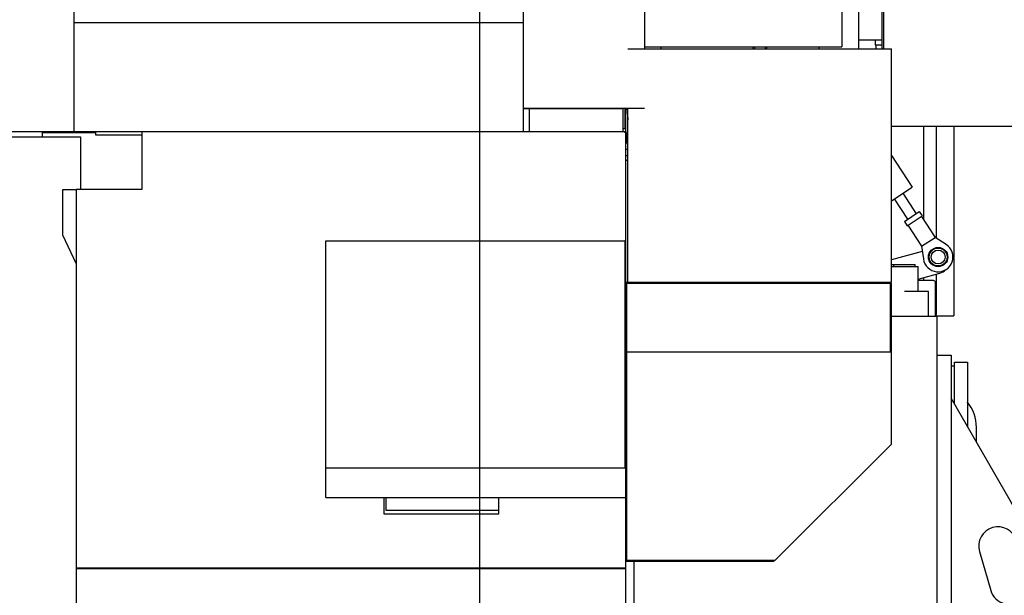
# Model space of a CAD drawing. Header units: millimetres. Extents: x 0 to 1189, y 0 to 841.
# Tile 43 of 106: x 109 to 186, y 645 to 690. Entities that reach past the tile are written whole.
import ezdxf
from ezdxf.enums import TextEntityAlignment as Align

# ---------------------------------------------------------------- set-up
doc = ezdxf.new("R2010")
doc.units = ezdxf.units.MM
doc.header["$LTSCALE"] = 65.395
doc.layers.get('0').update_dxf_attribs({"linetype": 'CONTINUOUS'})
for name, color, linetype in [('1907_211000_04_SIMPLE1_T1_X_PBL728', 7, 'CONTINUOUS'), ('1907_211000_04_SIMPLE1_X_ABL727', 7, 'CONTINUOUS'), ('1907_411000_10_SIMPLE1_E_ABL721', 7, 'CONTINUOUS'), ('1907_411000_10_SIMPLE1_T2_E_PBL743', 7, 'CONTINUOUS'), ('1907_411000_10_SIMPLE1_T3_E_PBL722', 7, 'CONTINUOUS'), ('1907_411100_04_SIMPLE1_D_ABL730', 7, 'CONTINUOUS'), ('1907_411100_04_SIMPLE1_T1_D_PBL731', 7, 'CONTINUOUS'), ('1907_854000_29_SIMPLE1_T1_X_PBL605', 7, 'CONTINUOUS'), ('1907_854000_29_SIMPLE1_X_ABL604', 7, 'CONTINUOUS'), ('1997_111200_08_SIMPLE1_A_ABL598', 7, 'CONTINUOUS'), ('1997_111200_08_SIMPLE1_T1_A_PBL686', 7, 'CONTINUOUS'), ('1997_111200_08_SIMPLE1_T7_A_PBL729', 7, 'CONTINUOUS'), ('32007_040000_TLKS_KS_V_ABL588', 7, 'CONTINUOUS'), ('32007_041000_TLKS_KS_V_ABL589', 7, 'CONTINUOUS'), ('32007_042000_TLKS_KS_TL_V_ABL615', 7, 'CONTINUOUS'), ('32007_060000_TLKS_KGS_V_ABL600', 7, 'CONTINUOUS'), ('32007_061000_TLKS_KGS_V_ABL601', 7, 'CONTINUOUS'), ('32007_723600_04_SIMPLE1_T1_X_PBL699', 7, 'CONTINUOUS'), ('32007_723600_04_SIMPLE1_X_ABL698', 7, 'CONTINUOUS'), ('32007_724700_03_SIMPLE1_T1_X_PBL685', 7, 'CONTINUOUS'), ('32007_724700_03_SIMPLE1_X_ABL684', 7, 'CONTINUOUS'), ('32007_725700_16_SIMPLE1_T1_X_PBL741', 7, 'CONTINUOUS'), ('32007_725700_16_SIMPLE1_T3_X_PBL738', 7, 'CONTINUOUS'), ('32007_725700_16_SIMPLE1_T4_X_PBL723', 7, 'CONTINUOUS'), ('32007_725700_16_SIMPLE1_X_ABL708', 7, 'CONTINUOUS'), ('32007_725900_08_SIMPLE1_T1_X_PBL740', 7, 'CONTINUOUS'), ('32007_725900_08_SIMPLE1_X_ABL739', 7, 'CONTINUOUS'), ('32007_728000_02_SIMPLE1_T1_X_PBL617', 7, 'CONTINUOUS'), ('32007_728000_02_SIMPLE1_T2_X_PBL618', 7, 'CONTINUOUS'), ('32007_728000_02_SIMPLE1_T2_X_PBL650', 7, 'CONTINUOUS'), ('32007_728000_02_SIMPLE1_X_ABL616', 7, 'CONTINUOUS'), ('32007_833000_04_SIMPLE1_T1_X_PBL677', 7, 'CONTINUOUS'), ('32007_833000_04_SIMPLE1_T2_X_PBL700', 7, 'CONTINUOUS'), ('32007_833000_04_SIMPLE1_T4_X_PBL653', 7, 'CONTINUOUS'), ('32007_833000_04_SIMPLE1_X#AF2_ABL652', 7, 'CONTINUOUS'), ('32097_000000_TLKS_MARKETING_ABL572', 7, 'CONTINUOUS'), ('32097_030000_TLKS_V_ABL573', 7, 'CONTINUOUS'), ('32097_100000_TLKS_V_ABL574', 7, 'CONTINUOUS'), ('32097_111000_01_SIMPLE1_T1_X_PBL587', 7, 'CONTINUOUS'), ('32097_111000_01_SIMPLE1_X_ABL586', 7, 'CONTINUOUS'), ('32097_171000_01_SIMPLE1_T1_X_PBL735', 7, 'CONTINUOUS'), ('32097_171000_01_SIMPLE1_X_ABL734', 7, 'CONTINUOUS'), ('32097_200000_TLKS_V_ABL726', 7, 'CONTINUOUS'), ('32097_300000_TLKS_V_ABL633', 7, 'CONTINUOUS'), ('32097_700000_TLKS_V_ABL644', 7, 'CONTINUOUS'), ('32097_722000_01_SIMPLE1_T1_X_PBL646', 7, 'CONTINUOUS'), ('32097_722000_01_SIMPLE1_X_ABL645', 7, 'CONTINUOUS'), ('32097_800000_TLKS_V_ABL651', 7, 'CONTINUOUS'), ('34007_390700_01_SIMPLE1_T1_X_PBL636', 7, 'CONTINUOUS'), ('34007_390700_01_SIMPLE1_T2_X_PBL635', 7, 'CONTINUOUS'), ('34007_390700_01_SIMPLE1_T3_X_PBL637', 7, 'CONTINUOUS'), ('34007_390700_01_SIMPLE1_X#AF0_ABL634', 7, 'CONTINUOUS'), ('34007_452000_01_SIMPLE1_T1_X_PBL733', 7, 'CONTINUOUS'), ('34007_452000_01_SIMPLE1_X_ABL732', 7, 'CONTINUOUS'), ('right_2_VBL571', 7, 'CONTINUOUS')]:
    doc.layers.add(name, color=color, linetype=linetype)
doc.styles.get("Standard").update_dxf_attribs({"font": 'txt', "width": 0.6})
doc.dimstyles.new('DIMSTYLE_2', dxfattribs={"dimtxt": 3.5, "dimasz": 3.5, "dimexe": 1.8, "dimexo": 0, "dimgap": 0.875, "dimtad": 1, "dimdec": 0, "dimlfac": 20, "dimdsep": 46, "dimtxsty": 'Standard', "dimblk": '_FILLED', "dimblk1": '_FILLED', "dimblk2": '_FILLED', "dimcen": 0.09, "dimadec": 0, "dimazin": 0, "dimtp": 2, "dimtm": 2, "dimtfac": 1, "dimtdec": 0, "dimtofl": 0, "dimtmove": 0, "dimatfit": 3, "dimldrblk": '_FILLED', "dimfxl": 1, "dimtolj": 1, "dimarcsym": 0})
doc.dimstyles.new('DIMSTYLE_5', dxfattribs={"dimtxt": 3.5, "dimasz": 3.5, "dimexe": 1.8, "dimexo": 0, "dimgap": 0.875, "dimtad": 1, "dimlfac": 20, "dimdsep": 46, "dimtxsty": 'Standard', "dimblk": '_FILLED', "dimblk1": '_FILLED', "dimblk2": '_FILLED', "dimcen": 0.09, "dimadec": 0, "dimazin": 0, "dimtp": 1.2, "dimtm": 1.2, "dimtfac": 1, "dimtofl": 0, "dimtmove": 0, "dimatfit": 3, "dimldrblk": '_FILLED', "dimfxl": 1, "dimtolj": 1, "dimarcsym": 0})

# ---------------------------------------------------------------- blocks, each defined once
blk = doc.blocks.new('_FILLED')
at = {"color": 0, "linetype": 'ByBlock'}
blk.add_solid([(0, 0), (-1, 0.167), (-1, -0.167)], dxfattribs=at)
blk = doc.blocks.new('*D6')
at = {"color": 2, "linetype": 'Continuous'}
for p, q in [((46.6, 647.285), (46.6, 764.3)), ((145, 679.3), (145, 764.3)), ((46.6, 762.5), (95.8, 762.5)), ((145, 762.5), (95.8, 762.5))]:
    blk.add_line(p, q, dxfattribs=at)
at = {"color": 2, "linetype": 'Continuous', "xscale": 3.5, "yscale": 3.5, "zscale": 3.5, "rotation": 180}
blk.add_blockref('_FILLED', (46.6, 762.5), dxfattribs=at)
at = {"color": 2, "linetype": 'Continuous', "xscale": 3.5, "yscale": 3.5, "zscale": 3.5}
blk.add_blockref('_FILLED', (145, 762.5), dxfattribs=at)
at = {"color": 2, "linetype": 'Continuous', "width": 0.636905}
blk.add_text('1968', height=3.5, dxfattribs=at).set_placement((95.8, 763.375), align=Align.CENTER)
blk = doc.blocks.new('*D16')
at = {"color": 2, "linetype": 'Continuous'}
for p, q in [((159.425, 750.68), (235.05, 750.68)), ((233.25, 750.68), (233.25, 640.665)), ((233.25, 530.65), (233.25, 640.665)), ((164.25, 530.65), (235.05, 530.65))]:
    blk.add_line(p, q, dxfattribs=at)
at = {"color": 2, "linetype": 'Continuous', "xscale": 3.5, "yscale": 3.5, "zscale": 3.5}
for p, rotation in [((233.25, 750.68), 90), ((233.25, 530.65), 270)]:
    blk.add_blockref('_FILLED', p, dxfattribs=dict(at, rotation=rotation))
at = {"color": 2, "linetype": 'Continuous', "width": 0.636905}
blk.add_text('4401', height=3.5, rotation=90, dxfattribs=at).set_placement((232.375, 640.665), align=Align.CENTER)
blk = doc.blocks.new('*D20')
at = {"color": 2, "linetype": 'Continuous'}
for p, q in [((145, 637.975), (145, 764.3)), ((227, 731.675), (227, 764.3)), ((145, 762.5), (186, 762.5)), ((227, 762.5), (186, 762.5))]:
    blk.add_line(p, q, dxfattribs=at)
at = {"color": 2, "linetype": 'Continuous', "xscale": 3.5, "yscale": 3.5, "zscale": 3.5, "rotation": 180}
blk.add_blockref('_FILLED', (145, 762.5), dxfattribs=at)
at = {"color": 2, "linetype": 'Continuous', "xscale": 3.5, "yscale": 3.5, "zscale": 3.5}
blk.add_blockref('_FILLED', (227, 762.5), dxfattribs=at)
at = {"color": 2, "linetype": 'Continuous', "width": 0.636905}
blk.add_text('1640', height=3.5, dxfattribs=at).set_placement((186, 763.375), align=Align.CENTER)
blk = doc.blocks.new('32097_111000_01_SIMPLE1_T1_X_PBL587', base_point=(145, 619.625))
at = {"layer": '32097_111000_01_SIMPLE1_T1_X_PBL587', "color": 7, "linetype": 'Continuous'}
for p, q in [((180.5, 666.75), (176.95, 666.75)), ((180.5, 611.5), (180.5, 666.75))]:
    blk.add_line(p, q, dxfattribs=at)
blk = doc.blocks.new('32097_111000_01_SIMPLE1_X_ABL586', base_point=(145, 619.625))
at = {"layer": '32097_111000_01_SIMPLE1_T1_X_PBL587'}
blk.add_blockref('32097_111000_01_SIMPLE1_T1_X_PBL587', (145, 619.625), dxfattribs=at)
blk = doc.blocks.new('1997_111200_08_SIMPLE1_T1_A_PBL686', base_point=(184.197, 637.875))
at = {"layer": '1997_111200_08_SIMPLE1_T1_A_PBL686', "color": 7, "linetype": 'Continuous'}
for p, q in [((180.5, 663.75), (181.6, 663.75)), ((181.6, 663.75), (181.6, 612)), ((186.181, 652.462), (181.6, 660.397)), ((187.545, 646.32), (186.665, 649.335)), ((183.785, 648.495), (184.665, 645.48)), ((181.768, 616.056), (187.894, 632.885)), ((180.5, 612), (181.6, 612))]:
    blk.add_line(p, q, dxfattribs=at)
for centre, radius, start, end in [((166.046, 640.837), 23.25, 340, 30), ((185.225, 648.915), 1.5, 16.271, 196.271), ((186.105, 645.9), 1.5, 196.271, 16.271), ((184.394, 615.1), 2.794, 160, 180)]:
    blk.add_arc(centre, radius, start, end, dxfattribs=at)
blk = doc.blocks.new('1997_111200_08_SIMPLE1_T7_A_PBL729', base_point=(182.225, 660.716))
at = {"layer": '1997_111200_08_SIMPLE1_T7_A_PBL729', "color": 7, "linetype": 'Continuous'}
for p, q in [((181.85, 662.9), (181.6, 662.9)), ((181.85, 663.2), (182.85, 663.2)), ((181.85, 659.964), (181.85, 663.2)), ((182.85, 663.2), (182.85, 658.232))]:
    blk.add_line(p, q, dxfattribs=at)
blk = doc.blocks.new('1997_111200_08_SIMPLE1_A_ABL598', base_point=(152.775, 627.812))
at = {"layer": '1997_111200_08_SIMPLE1_T1_A_PBL686'}
blk.add_blockref('1997_111200_08_SIMPLE1_T1_A_PBL686', (184.197, 637.875), dxfattribs=at)
at = {"layer": '1997_111200_08_SIMPLE1_T7_A_PBL729'}
blk.add_blockref('1997_111200_08_SIMPLE1_T7_A_PBL729', (182.225, 660.716), dxfattribs=at)
blk = doc.blocks.new('32097_171000_01_SIMPLE1_T1_X_PBL735', base_point=(179.95, 674.151))
at = {"layer": '32097_171000_01_SIMPLE1_T1_X_PBL735', "color": 7, "linetype": 'Continuous'}
for p, q in [((179.45, 681.525), (179.45, 674.255)), ((180.45, 672.811), (180.45, 681.525)), ((179.45, 669.756), (179.45, 669.54)), ((180.45, 666.95), (180.45, 670.031)), ((180.45, 667.015), (180.375, 667.015))]:
    blk.add_line(p, q, dxfattribs=at)
for start, end in [(300, 306.6033), (308.75486, 360)]:
    blk.add_arc((180.25, 666.95), 0.2, start, end, dxfattribs=at)
blk = doc.blocks.new('32097_171000_01_SIMPLE1_X_ABL734', base_point=(179.95, 674.151))
at = {"layer": '32097_171000_01_SIMPLE1_T1_X_PBL735'}
blk.add_blockref('32097_171000_01_SIMPLE1_T1_X_PBL735', (179.95, 674.151), dxfattribs=at)
blk = doc.blocks.new('32097_100000_TLKS_V_ABL574', base_point=(151.375, 606.087))
at = {"layer": '1997_111200_08_SIMPLE1_A_ABL598'}
blk.add_blockref('1997_111200_08_SIMPLE1_A_ABL598', (152.775, 627.812), dxfattribs=at)
at = {"layer": '32097_111000_01_SIMPLE1_X_ABL586'}
blk.add_blockref('32097_111000_01_SIMPLE1_X_ABL586', (145, 619.625), dxfattribs=at)
at = {"layer": '32097_171000_01_SIMPLE1_X_ABL734'}
blk.add_blockref('32097_171000_01_SIMPLE1_X_ABL734', (179.95, 674.151), dxfattribs=at)
blk = doc.blocks.new('34007_390700_01_SIMPLE1_T2_X_PBL635', base_point=(95.97, 660.675))
at = {"layer": '34007_390700_01_SIMPLE1_T2_X_PBL635', "color": 7, "linetype": 'Continuous'}
for p, q in [((93.4, 662.075), (93.4, 660.275)), ((99, 662.075), (93.4, 662.075)), ((92.939, 659.775), (92.939, 659.695)), ((94.416, 659.775), (92.939, 659.775)), ((93.4, 660.275), (95.432, 659.275)), ((95.432, 659.275), (99, 659.275))]:
    blk.add_line(p, q, dxfattribs=at)
blk = doc.blocks.new('34007_390700_01_SIMPLE1_T1_X_PBL636', base_point=(103.72, 628.687))
at = {"layer": '34007_390700_01_SIMPLE1_T1_X_PBL636', "color": 7, "linetype": 'Continuous'}
for p, q in [((92.94, 634.395), (92.94, 634.695)), ((99.19, 634.395), (99.19, 634.695)), ((92.94, 634.395), (99.19, 634.395)), ((94.565, 633.576), (94.565, 632.395)), ((94.565, 633.576), (97.565, 633.576)), ((97.565, 633.576), (97.565, 632.395)), ((93.065, 632.395), (93.065, 629.627)), ((108.349, 632.395), (93.065, 632.395)), ((114.5, 632.395), (109.604, 632.395)), ((92.982, 629.373), (93.065, 629.627)), ((99.695, 627.192), (92.982, 629.373)), ((111.309, 623.419), (108.71, 624.263)), ((114.2, 622.479), (112.477, 623.039)), ((114.5, 622.697), (114.2, 622.479))]:
    blk.add_line(p, q, dxfattribs=at)
for centre, start, end in [((93.85, 634.895), 298.43394, 340.52927), ((98.279, 634.895), 199.47073, 241.56606)]:
    blk.add_arc(centre, 1.5, start, end, dxfattribs=at)
blk = doc.blocks.new('34007_390700_01_SIMPLE1_T3_X_PBL637', base_point=(96.088, 664.7))
at = {"layer": '34007_390700_01_SIMPLE1_T3_X_PBL637', "color": 7, "linetype": 'Continuous'}
for p, q in [((93.175, 662.075), (93.175, 667.325)), ((93.175, 667.325), (99, 667.325)), ((93.175, 662.075), (93.4, 662.075))]:
    blk.add_line(p, q, dxfattribs=at)
blk = doc.blocks.new('34007_390700_01_SIMPLE1_X#AF0_ABL634', base_point=(103.72, 644.902))
at = {"layer": '34007_390700_01_SIMPLE1_T1_X_PBL636'}
blk.add_blockref('34007_390700_01_SIMPLE1_T1_X_PBL636', (103.72, 628.687), dxfattribs=at)
at = {"layer": '34007_390700_01_SIMPLE1_T2_X_PBL635'}
blk.add_blockref('34007_390700_01_SIMPLE1_T2_X_PBL635', (95.97, 660.675), dxfattribs=at)
at = {"layer": '34007_390700_01_SIMPLE1_T3_X_PBL637'}
blk.add_blockref('34007_390700_01_SIMPLE1_T3_X_PBL637', (96.088, 664.7), dxfattribs=at)
blk = doc.blocks.new('32097_300000_TLKS_V_ABL633', base_point=(103.72, 644.902))
at = {"layer": '34007_390700_01_SIMPLE1_X#AF0_ABL634'}
blk.add_blockref('34007_390700_01_SIMPLE1_X#AF0_ABL634', (103.72, 644.902), dxfattribs=at)
blk = doc.blocks.new('32097_722000_01_SIMPLE1_T1_X_PBL646', base_point=(133.963, 716.162))
at = {"layer": '32097_722000_01_SIMPLE1_T1_X_PBL646', "color": 7, "linetype": 'Continuous'}
for p, q in [((113.475, 749.68), (113.475, 681.1)), ((173.1, 734.1), (173.1, 687.68)), ((157.775, 703.103), (157.775, 687.525)), ((148.363, 691.508), (148.363, 681.1)), ((148.363, 689.539), (113.475, 689.539)), ((157.775, 687.68), (173.1, 687.68)), ((148.363, 682.925), (157.775, 682.925)), ((156.262, 682.925), (156.262, 681.35)), ((156.125, 681.35), (156.262, 681.35)), ((94.825, 681.1), (118.75, 681.1))]:
    blk.add_line(p, q, dxfattribs=at)
blk = doc.blocks.new('32097_722000_01_SIMPLE1_X_ABL645', base_point=(133.963, 716.162))
at = {"layer": '32097_722000_01_SIMPLE1_T1_X_PBL646'}
blk.add_blockref('32097_722000_01_SIMPLE1_T1_X_PBL646', (133.963, 716.162), dxfattribs=at)
blk = doc.blocks.new('32007_724700_03_SIMPLE1_T1_X_PBL685', base_point=(139.938, 662.875))
at = {"layer": '32007_724700_03_SIMPLE1_T1_X_PBL685', "color": 7, "linetype": 'Continuous'}
for p, q in [((156.5, 687.525), (176.95, 687.525)), ((176.95, 669.4), (176.95, 687.525)), ((156.5, 669.4), (156.5, 682.925)), ((102.925, 681.1), (102.925, 680.85)), ((102.925, 680.85), (106.525, 680.85)), ((106.675, 680.7), (106.675, 649.29)), ((106.925, 680.695), (106.925, 680.7)), ((106.925, 680.695), (114, 680.695)), ((111.025, 681.025), (111.025, 680.695)), ((111.025, 681.025), (115.15, 681.025)), ((114, 680.695), (114, 676.6)), ((115.15, 681.1), (115.15, 680.85)), ((115.15, 680.85), (118.75, 680.85)), ((118.75, 681.1), (118.75, 676.6)), ((118.75, 681.1), (156.25, 681.1)), ((118.9, 681.095), (118.9, 681.1)), ((156.265, 681.095), (118.9, 681.095)), ((156.25, 681.1), (156.25, 681.095)), ((156.265, 681.025), (156.265, 681.095)), ((156.325, 681.025), (156.265, 681.025)), ((156.325, 638.225), (156.325, 681.025)), ((112.6, 676.575), (112.6, 673.095)), ((113.65, 676.575), (112.6, 676.575)), ((113.65, 676.6), (113.65, 638.225)), ((118.75, 676.6), (113.65, 676.6)), ((112.6, 673.095), (113.65, 670.843)), ((133.05, 652.692), (133.05, 672.625)), ((133.05, 672.625), (156.25, 672.625)), ((156.25, 672.633), (156.25, 655)), ((156.325, 672.633), (156.25, 672.633)), ((156.325, 669.4), (176.875, 669.4)), ((156.325, 669.325), (176.95, 669.325)), ((156.4, 647.825), (156.4, 669.4)), ((176.875, 669.4), (176.95, 669.4)), ((176.875, 663.99), (176.875, 669.4)), ((176.95, 669.32), (176.875, 669.32)), ((176.95, 656.835), (176.95, 669.325)), ((156.4, 663.99), (176.875, 663.99)), ((176.95, 663.988), (156.4, 663.988)), ((176.95, 664.02), (176.875, 664.02)), ((176.95, 664.013), (176.875, 664.013)), ((167.93, 647.825), (176.95, 656.841)), ((176.95, 656.835), (176.944, 656.835)), ((133.05, 654.993), (156.325, 654.993)), ((156.325, 654.956), (133.05, 654.956)), ((156.325, 655.008), (156.25, 655.008)), ((156.325, 655), (156.25, 655)), ((133.05, 652.692), (156.325, 652.692)), ((137.55, 652.692), (137.55, 651.41)), ((146.465, 651.41), (146.465, 652.692)), ((137.55, 651.41), (146.465, 651.41)), ((106.675, 649.29), (106.925, 649.29)), ((106.925, 649.29), (106.925, 648.29)), ((106.675, 648.29), (106.675, 642.625)), ((106.925, 648.29), (106.675, 648.29)), ((156.325, 647.825), (167.93, 647.825)), ((156.325, 647.75), (167.795, 647.75)), ((167.797, 647.716), (167.763, 647.75)), ((167.795, 647.75), (167.795, 647.825)), ((167.82, 647.739), (167.795, 647.764)), ((167.796, 647.716), (167.905, 647.825)), ((113.65, 647.24), (156.325, 647.24)), ((113.65, 647.178), (156.325, 647.178)), ((106.6, 642.45), (106.6, 642.525)), ((106.6, 642.525), (113.65, 642.525)), ((106.6, 642.45), (113.65, 642.45)), ((106.675, 642.625), (106.925, 642.625)), ((106.925, 642.625), (106.925, 642.525)), ((113.65, 638.225), (156.325, 638.225))]:
    blk.add_line(p, q, dxfattribs=at)
for radius in [0.4, 0.15]:
    blk.add_arc((106.525, 680.7), radius, 0, 90, dxfattribs=at)
blk = doc.blocks.new('32007_724700_03_SIMPLE1_X_ABL684', base_point=(139.9375, 662.875))
at = {"layer": '32007_724700_03_SIMPLE1_T1_X_PBL685'}
blk.add_blockref('32007_724700_03_SIMPLE1_T1_X_PBL685', (139.9375, 662.875), dxfattribs=at)
blk = doc.blocks.new('32097_700000_TLKS_V_ABL644', base_point=(135.887, 694.725))
at = {"layer": '32007_724700_03_SIMPLE1_X_ABL684'}
blk.add_blockref('32007_724700_03_SIMPLE1_X_ABL684', (139.938, 662.875), dxfattribs=at)
at = {"layer": '32097_722000_01_SIMPLE1_X_ABL645'}
blk.add_blockref('32097_722000_01_SIMPLE1_X_ABL645', (133.963, 716.162), dxfattribs=at)
blk = doc.blocks.new('32007_833000_04_SIMPLE1_T4_X_PBL653', base_point=(101.888, 673.85))
at = {"layer": '32007_833000_04_SIMPLE1_T4_X_PBL653', "color": 7, "linetype": 'Continuous'}
for p, q in [((97.1, 673.3), (97.1, 674.4)), ((97.1, 674.4), (106.675, 674.4)), ((97.1, 673.3), (106.675, 673.3))]:
    blk.add_line(p, q, dxfattribs=at)
blk = doc.blocks.new('32007_833000_04_SIMPLE1_T1_X_PBL677', base_point=(106.118, 677.75))
at = {"layer": '32007_833000_04_SIMPLE1_T1_X_PBL677', "color": 7, "linetype": 'Continuous'}
for p, q in [((99.85, 681.1), (99.85, 679.26)), ((107.35, 680.695), (107.35, 681.1)), ((112.039, 681.1), (112.436, 681.025)), ((104.94, 678.9), (106.675, 678.9)), ((106.675, 678.3), (104.922, 678.3)), ((99.8, 676.225), (99.8, 676.227)), ((99.8, 674.4), (99.8, 676.225)), ((104.9, 676.35), (106.45, 676.35)), ((104.9, 676.225), (104.9, 676.227)), ((104.9, 676.225), (104.9, 674.4))]:
    blk.add_line(p, q, dxfattribs=at)
blk.add_arc((106.45, 677.25), 0.9, 270, 284.53515, dxfattribs=at)
blk.add_ellipse((103.06, 680.1), major_axis=(2.552, 0), ratio=0.999371, start_param=5.792142, end_param=6.58232, dxfattribs=at)
for points, knots in [([(99.8, 676.227), (99.8, 676.745), (99.807, 677.703), (99.831, 678.836), (99.864, 679.595), (99.893, 680.053), (99.95, 680.553), (100.05, 680.901), (100.136, 681.1)], [0, 0, 0, 0, 0.316514, 0.586259, 0.692905, 0.7809, 0.867305, 1, 1, 1, 1]), ([(99.8, 676.227), (99.8, 676.485), (99.802, 676.99), (99.809, 677.725), (99.822, 678.401), (99.839, 678.994), (99.857, 679.425), (99.873, 679.711), (99.885, 679.878), (99.898, 680.007), (99.911, 680.105), (99.922, 680.155), (99.933, 680.19), (99.941, 680.19)], [0, 0, 0, 0, 0.19466, 0.381833, 0.554344, 0.70558, 0.829755, 0.88017, 0.922142, 0.955283, 0.979306, 0.994075, 1, 1, 1, 1]), ([(104.9, 676.227), (104.9, 676.473), (104.902, 676.955), (104.909, 677.656), (104.921, 678.302), (104.937, 678.867), (104.954, 679.279), (104.97, 679.552), (104.981, 679.711), (104.993, 679.834), (105.006, 679.928), (105.016, 679.976), (105.027, 680.01), (105.034, 680.01)], [0, 0, 0, 0, 0.194655, 0.381826, 0.554337, 0.705574, 0.829751, 0.880168, 0.922141, 0.955282, 0.979306, 0.994075, 1, 1, 1, 1]), ([(104.9, 676.227), (104.9, 676.62), (104.904, 677.365), (104.922, 678.378), (104.944, 679.085), (104.967, 679.476), (104.976, 679.6), (104.98, 679.637)], [0, 0, 0, 0, 0.346034, 0.655185, 0.890799, 0.967273, 1, 1, 1, 1])]:
    blk.add_open_spline(points, degree=3, knots=knots, dxfattribs=at)
blk = doc.blocks.new('32007_833000_04_SIMPLE1_T2_X_PBL700', base_point=(112.946, 638.319))
at = {"layer": '32007_833000_04_SIMPLE1_T2_X_PBL700', "color": 7, "linetype": 'Continuous'}
for p, q in [((111.35, 641.5), (111.35, 640.25)), ((113, 641.5), (113, 640.48)), ((111.35, 640.25), (113.56, 640.25)), ((113, 640.48), (113.6, 640.48)), ((113.56, 640.48), (113.56, 640.25)), ((113.15, 635.551), (113.45, 635.551))]:
    blk.add_line(p, q, dxfattribs=at)
for centre, radius, start, end in [((113.45, 633), 5.25, 87.81611, 101.00502), ((113.45, 633), 5.25, 78.44627, 85.14935), ((113.45, 633.001), 2.55, 64.64925, 90)]:
    blk.add_arc(centre, radius, start, end, dxfattribs=at)
blk.add_open_spline([(112.178, 640.25), (112.234, 639.615), (112.345, 638.697), (112.558, 637.535), (112.73, 636.789), (112.914, 636.156), (113.093, 635.662), (113.245, 635.337), (113.336, 635.181), (113.369, 635.138)], degree=3, knots=[0, 0, 0, 0, 0.361936, 0.524447, 0.670548, 0.796635, 0.898172, 0.968904, 1, 1, 1, 1], dxfattribs=at)
blk = doc.blocks.new('32007_833000_04_SIMPLE1_X#AF2_ABL652', base_point=(105.821, 654.769))
at = {"layer": '32007_833000_04_SIMPLE1_T1_X_PBL677'}
blk.add_blockref('32007_833000_04_SIMPLE1_T1_X_PBL677', (106.118, 677.75), dxfattribs=at)
at = {"layer": '32007_833000_04_SIMPLE1_T2_X_PBL700'}
blk.add_blockref('32007_833000_04_SIMPLE1_T2_X_PBL700', (112.946, 638.319), dxfattribs=at)
at = {"layer": '32007_833000_04_SIMPLE1_T4_X_PBL653'}
blk.add_blockref('32007_833000_04_SIMPLE1_T4_X_PBL653', (101.888, 673.85), dxfattribs=at)
blk = doc.blocks.new('32097_800000_TLKS_V_ABL651', base_point=(105.821, 654.769))
at = {"layer": '32007_833000_04_SIMPLE1_X#AF2_ABL652'}
blk.add_blockref('32007_833000_04_SIMPLE1_X#AF2_ABL652', (105.821, 654.769), dxfattribs=at)
blk = doc.blocks.new('1907_211000_04_SIMPLE1_T1_X_PBL728', base_point=(156.399, 681.562))
at = {"layer": '1907_211000_04_SIMPLE1_T1_X_PBL728', "color": 7, "linetype": 'Continuous'}
for p, q in [((156.298, 682.925), (156.298, 681.1)), ((156.416, 682.925), (156.5, 682.031)), ((156.42, 682.925), (156.5, 682.078)), ((156.5, 680.95), (156.325, 680.95)), ((156.394, 680.2), (156.394, 680.95)), ((156.5, 680.2), (156.325, 680.2))]:
    blk.add_line(p, q, dxfattribs=at)
blk = doc.blocks.new('1907_211000_04_SIMPLE1_X_ABL727', base_point=(156.399125, 681.5625))
at = {"layer": '1907_211000_04_SIMPLE1_T1_X_PBL728'}
blk.add_blockref('1907_211000_04_SIMPLE1_T1_X_PBL728', (156.399125, 681.5625), dxfattribs=at)
blk = doc.blocks.new('32097_200000_TLKS_V_ABL726', base_point=(156.399125, 681.5625))
at = {"layer": '1907_211000_04_SIMPLE1_X_ABL727'}
blk.add_blockref('1907_211000_04_SIMPLE1_X_ABL727', (156.399125, 681.5625), dxfattribs=at)
blk = doc.blocks.new('32097_030000_TLKS_V_ABL573', base_point=(144.72, 640.937))
at = {"layer": '32097_100000_TLKS_V_ABL574'}
blk.add_blockref('32097_100000_TLKS_V_ABL574', (151.375, 606.087), dxfattribs=at)
at = {"layer": '32097_200000_TLKS_V_ABL726'}
blk.add_blockref('32097_200000_TLKS_V_ABL726', (156.399, 681.562), dxfattribs=at)
at = {"layer": '32097_300000_TLKS_V_ABL633'}
blk.add_blockref('32097_300000_TLKS_V_ABL633', (103.72, 644.902), dxfattribs=at)
at = {"layer": '32097_700000_TLKS_V_ABL644'}
blk.add_blockref('32097_700000_TLKS_V_ABL644', (135.887, 694.725), dxfattribs=at)
at = {"layer": '32097_800000_TLKS_V_ABL651'}
blk.add_blockref('32097_800000_TLKS_V_ABL651', (105.821, 654.769), dxfattribs=at)
blk = doc.blocks.new('1907_411000_10_SIMPLE1_T3_E_PBL722', base_point=(179.14, 674.446))
at = {"layer": '1907_411000_10_SIMPLE1_T3_E_PBL722', "color": 7, "linetype": 'Continuous'}
for p, q in [((176.95, 679.253), (178.558, 676.777)), ((176.95, 675.732), (178.558, 676.777)), ((177.174, 675.878), (178.203, 674.293)), ((177.845, 676.314), (178.874, 674.729)), ((177.958, 674.134), (179.12, 674.888)), ((178.176, 673.798), (179.338, 674.552)), ((179.12, 674.888), (179.338, 674.552)), ((179.281, 674.516), (180.343, 672.88)), ((177.958, 674.134), (178.176, 673.798)), ((178.233, 673.835), (179.295, 672.199)), ((179.293, 672.198), (180.343, 672.88)), ((181.198, 672.335), (180.342, 672.88)), ((179.293, 672.198), (179.44, 671.214)), ((179.352, 671.803), (176.95, 671.142)), ((179.025, 669.639), (180.721, 670.106))]:
    blk.add_line(p, q, dxfattribs=at)
for radius in [0.75, 0.693, 0.54]:
    blk.add_circle((180.58, 671.364), radius, dxfattribs=at)
for centre, radius, start, end in [((180.58, 671.365), 1.15, 187.56143, 57.50926), ((180.455, 671.07), 1, 285.4, 317.03405)]:
    blk.add_arc(centre, radius, start, end, dxfattribs=at)
blk = doc.blocks.new('1907_411000_10_SIMPLE1_T2_E_PBL743', base_point=(175.95013, 687.875))
at = {"layer": '1907_411000_10_SIMPLE1_T2_E_PBL743', "color": 7, "linetype": 'Continuous'}
for p, q in [((175.7, 688.225), (175.7, 687.84)), ((175.7, 687.84), (176.20025, 687.84)), ((175.75, 687.84), (175.75, 687.525))]:
    blk.add_line(p, q, dxfattribs=at)
blk = doc.blocks.new('1907_411000_10_SIMPLE1_E_ABL721', base_point=(178.515, 678.932))
at = {"layer": '1907_411000_10_SIMPLE1_T2_E_PBL743'}
blk.add_blockref('1907_411000_10_SIMPLE1_T2_E_PBL743', (175.95, 687.875), dxfattribs=at)
at = {"layer": '1907_411000_10_SIMPLE1_T3_E_PBL722'}
blk.add_blockref('1907_411000_10_SIMPLE1_T3_E_PBL722', (179.14, 674.446), dxfattribs=at)
blk = doc.blocks.new('1907_411100_04_SIMPLE1_T1_D_PBL731', base_point=(178.662, 668.77))
at = {"layer": '1907_411100_04_SIMPLE1_T1_D_PBL731', "color": 7, "linetype": 'Continuous'}
for p, q in [((176.95, 670.79), (178.8, 670.79)), ((176.95, 670.64), (179.025, 670.64)), ((177.15, 670.64), (177.15, 670.79)), ((178.8, 670.64), (178.8, 670.79)), ((179.025, 668.69), (179.025, 670.64)), ((180.225, 669.54), (179.025, 669.54)), ((180.375, 666.79), (180.375, 669.39)), ((179.825, 668.69), (177.975, 668.69)), ((179.825, 666.75), (179.825, 668.69)), ((180.35, 666.79), (180.375, 666.79)), ((180.35, 666.75), (180.35, 666.79))]:
    blk.add_line(p, q, dxfattribs=at)
blk.add_arc((180.225, 669.39), 0.15, 0, 90, dxfattribs=at)
blk = doc.blocks.new('1907_411100_04_SIMPLE1_D_ABL730', base_point=(178.6625, 668.77))
at = {"layer": '1907_411100_04_SIMPLE1_T1_D_PBL731'}
blk.add_blockref('1907_411100_04_SIMPLE1_T1_D_PBL731', (178.6625, 668.77), dxfattribs=at)
blk = doc.blocks.new('32007_041000_TLKS_KS_V_ABL589', base_point=(136.92, 625.125))
at = {"layer": '1907_411000_10_SIMPLE1_E_ABL721'}
blk.add_blockref('1907_411000_10_SIMPLE1_E_ABL721', (178.515, 678.932), dxfattribs=at)
at = {"layer": '1907_411100_04_SIMPLE1_D_ABL730'}
blk.add_blockref('1907_411100_04_SIMPLE1_D_ABL730', (178.662, 668.77), dxfattribs=at)
blk = doc.blocks.new('32007_728000_02_SIMPLE1_T1_X_PBL617', base_point=(100.013, 657.525))
at = {"layer": '32007_728000_02_SIMPLE1_T1_X_PBL617', "color": 7, "linetype": 'Continuous'}
for p, q in [((96.975, 673.2), (96.975, 671.16)), ((96.975, 673.2), (106.675, 673.2)), ((96.975, 671.16), (106.675, 671.16)), ((99, 671.16), (99, 666.475)), ((99, 666.475), (99, 652.975)), ((99, 666.475), (102.7, 662.226)), ((102.7, 662.226), (102.7, 656.166)), ((102.7, 656.166), (99, 651.925)), ((99, 652.975), (94.45, 652.975)), ((99, 651.925), (99, 647.285)), ((91.35, 649.875), (91.35, 647.285)), ((89.225, 645.1), (89.225, 647.285)), ((89.225, 647.285), (106.675, 647.285)), ((96.975, 645.1), (96.975, 647.285)), ((89.225, 645.1), (106.675, 645.1)), ((109.35, 642.45), (109.35, 641.85)), ((109.35, 641.85), (110.8, 641.85))]:
    blk.add_line(p, q, dxfattribs=at)
blk.add_arc((94.45, 649.875), 3.1, 90, 180, dxfattribs=at)
blk = doc.blocks.new('32007_728000_02_SIMPLE1_T2_X_PBL618', base_point=(93.225, 644.65))
at = {"layer": '32007_728000_02_SIMPLE1_T2_X_PBL618', "color": 7, "linetype": 'Continuous'}
for q in [(89.35, 645.1), (97.1, 644.2)]:
    blk.add_line((89.35, 644.2), q, dxfattribs=at)
blk = doc.blocks.new('32007_728000_02_SIMPLE1_T2_X_PBL650', base_point=(101.888, 644.65))
at = {"layer": '32007_728000_02_SIMPLE1_T2_X_PBL650', "color": 7, "linetype": 'Continuous'}
for q in [(97.1, 645.1), (106.675, 644.2)]:
    blk.add_line((97.1, 644.2), q, dxfattribs=at)
blk = doc.blocks.new('32007_728000_02_SIMPLE1_X_ABL616', base_point=(100.013, 657.525))
at = {"layer": '32007_728000_02_SIMPLE1_T1_X_PBL617'}
blk.add_blockref('32007_728000_02_SIMPLE1_T1_X_PBL617', (100.013, 657.525), dxfattribs=at)
at = {"layer": '32007_728000_02_SIMPLE1_T2_X_PBL618'}
blk.add_blockref('32007_728000_02_SIMPLE1_T2_X_PBL618', (93.225, 644.65), dxfattribs=at)
at = {"layer": '32007_728000_02_SIMPLE1_T2_X_PBL650'}
blk.add_blockref('32007_728000_02_SIMPLE1_T2_X_PBL650', (101.888, 644.65), dxfattribs=at)
blk = doc.blocks.new('32007_723600_04_SIMPLE1_T1_X_PBL699', base_point=(133.875, 657.975))
at = {"layer": '32007_723600_04_SIMPLE1_T1_X_PBL699', "color": 7, "linetype": 'Continuous'}
for p, q in [((156.25, 681.1), (156.325, 681.1)), ((156.325, 681.1), (156.325, 681.025)), ((156.325, 678.875), (156.5, 678.875)), ((137.705, 652.692), (137.705, 651.7)), ((137.705, 651.7), (146.465, 651.7)), ((156.95, 647.75), (156.95, 639.75)), ((110.8, 642.45), (110.8, 641.5)), ((110.8, 641.5), (113.65, 641.5)), ((156.325, 639.75), (156.95, 639.75)), ((115.1, 638.225), (115.1, 634.85)), ((148, 637.165), (148, 638.225)), ((145, 637.165), (148, 637.165)), ((115.1, 634.85), (120.758, 634.85)), ((121.798, 634.85), (132.06, 634.85))]:
    blk.add_line(p, q, dxfattribs=at)
blk.add_arc((145, 599.845), 37.32, 90, 110.28679, dxfattribs=at)
blk = doc.blocks.new('32007_723600_04_SIMPLE1_X_ABL698', base_point=(133.875, 657.975))
at = {"layer": '32007_723600_04_SIMPLE1_T1_X_PBL699'}
blk.add_blockref('32007_723600_04_SIMPLE1_T1_X_PBL699', (133.875, 657.975), dxfattribs=at)
blk = doc.blocks.new('32007_725700_16_SIMPLE1_T4_X_PBL723', base_point=(152.244, 682.013))
at = {"layer": '32007_725700_16_SIMPLE1_T4_X_PBL723', "color": 7, "linetype": 'Continuous'}
for p, q in [((148.363, 682.9), (156.125, 682.9)), ((148.825, 682.925), (148.825, 682.9)), ((148.853, 681.1), (148.853, 682.9)), ((154.46, 682.925), (154.46, 682.9)), ((156.125, 681.1), (156.125, 682.9))]:
    blk.add_line(p, q, dxfattribs=at)
blk = doc.blocks.new('32007_725700_16_SIMPLE1_T3_X_PBL738', base_point=(166.724, 691.316))
at = {"layer": '32007_725700_16_SIMPLE1_T3_X_PBL738', "color": 7, "linetype": 'Continuous'}
for p, q in [((173.1, 695.106), (174.387, 695.106)), ((174.387, 695.106), (174.387, 687.525)), ((159.06, 687.68), (159.06, 687.525)), ((166.195, 687.68), (166.194, 687.525)), ((166.313, 687.68), (166.311, 687.525)), ((167.137, 687.68), (167.139, 687.525)), ((167.255, 687.68), (167.256, 687.525)), ((171.335, 687.525), (171.335, 687.68))]:
    blk.add_line(p, q, dxfattribs=at)
blk = doc.blocks.new('32007_725700_16_SIMPLE1_T1_X_PBL741', base_point=(183.45, 707.801))
at = {"layer": '32007_725700_16_SIMPLE1_T1_X_PBL741', "color": 7, "linetype": 'Continuous'}
for p, q in [((176.2, 734.1), (176.2, 687.525)), ((176.2, 734.1), (176.35, 734.1)), ((176.35, 734.1), (176.35, 687.525)), ((193.65, 734.103), (193.65, 681.5)), ((193.65, 734.103), (193.8, 734.103)), ((193.8, 734.103), (193.8, 681.5)), ((176.2, 733.206), (176.35, 733.206)), ((193.65, 733.206), (193.8, 733.206)), ((176.35, 732.274), (176.2, 732.274)), ((176.35, 731.675), (193.65, 731.675)), ((193.8, 732.223), (193.65, 732.223)), ((193.8, 729.814), (193.65, 729.814)), ((173.1, 724.975), (176.2, 724.975)), ((174.387, 688.225), (176.2, 688.225)), ((176.95, 681.525), (193.65, 681.525)), ((193.65, 681.5), (193.8, 681.5))]:
    blk.add_line(p, q, dxfattribs=at)
blk = doc.blocks.new('32007_725700_16_SIMPLE1_X_ABL708', base_point=(171.081, 707.601))
at = {"layer": '32007_725700_16_SIMPLE1_T1_X_PBL741'}
blk.add_blockref('32007_725700_16_SIMPLE1_T1_X_PBL741', (183.45, 707.801), dxfattribs=at)
at = {"layer": '32007_725700_16_SIMPLE1_T3_X_PBL738'}
blk.add_blockref('32007_725700_16_SIMPLE1_T3_X_PBL738', (166.724, 691.316), dxfattribs=at)
at = {"layer": '32007_725700_16_SIMPLE1_T4_X_PBL723'}
blk.add_blockref('32007_725700_16_SIMPLE1_T4_X_PBL723', (152.244, 682.013), dxfattribs=at)
blk = doc.blocks.new('32007_725900_08_SIMPLE1_T1_X_PBL740', base_point=(156.412, 679.5))
at = {"layer": '32007_725900_08_SIMPLE1_T1_X_PBL740', "color": 7, "linetype": 'Continuous'}
for p, q in [((156.325, 679.75), (156.5, 679.75)), ((156.325, 679.25), (156.5, 679.25))]:
    blk.add_line(p, q, dxfattribs=at)
blk = doc.blocks.new('32007_725900_08_SIMPLE1_X_ABL739', base_point=(156.4125, 679.5))
at = {"layer": '32007_725900_08_SIMPLE1_T1_X_PBL740'}
blk.add_blockref('32007_725900_08_SIMPLE1_T1_X_PBL740', (156.4125, 679.5), dxfattribs=at)
blk = doc.blocks.new('32007_042000_TLKS_KS_TL_V_ABL615', base_point=(141.513, 679.636))
at = {"layer": '32007_723600_04_SIMPLE1_X_ABL698'}
blk.add_blockref('32007_723600_04_SIMPLE1_X_ABL698', (133.875, 657.975), dxfattribs=at)
at = {"layer": '32007_725700_16_SIMPLE1_X_ABL708'}
blk.add_blockref('32007_725700_16_SIMPLE1_X_ABL708', (171.081, 707.601), dxfattribs=at)
at = {"layer": '32007_725900_08_SIMPLE1_X_ABL739'}
blk.add_blockref('32007_725900_08_SIMPLE1_X_ABL739', (156.412, 679.5), dxfattribs=at)
at = {"layer": '32007_728000_02_SIMPLE1_X_ABL616'}
blk.add_blockref('32007_728000_02_SIMPLE1_X_ABL616', (100.013, 657.525), dxfattribs=at)
blk = doc.blocks.new('32007_040000_TLKS_KS_V_ABL588', base_point=(141.513, 648.064))
at = {"layer": '32007_041000_TLKS_KS_V_ABL589'}
blk.add_blockref('32007_041000_TLKS_KS_V_ABL589', (136.92, 625.125), dxfattribs=at)
at = {"layer": '32007_042000_TLKS_KS_TL_V_ABL615'}
blk.add_blockref('32007_042000_TLKS_KS_TL_V_ABL615', (141.513, 679.636), dxfattribs=at)
blk = doc.blocks.new('1907_854000_29_SIMPLE1_T1_X_PBL605', base_point=(182.93, 628.232))
at = {"layer": '1907_854000_29_SIMPLE1_T1_X_PBL605', "color": 7, "linetype": 'Continuous'}
for p, q in [((183.555, 657.011), (183.555, 658.127)), ((183.555, 657.011), (183.555, 658.127)), ((183.555, 609.335), (183.555, 620.964)), ((183.555, 606.835), (183.555, 620.964)), ((182.305, 609.335), (182.305, 617.53)), ((182.305, 606.835), (182.305, 617.53)), ((181.602, 613.774), (182.002, 613.774)), ((181.602, 613.774), (181.602, 605.674)), ((182.002, 613.774), (182.002, 605.674)), ((182.002, 608.385), (182.305, 608.385)), ((183.555, 608.385), (183.83, 608.385)), ((183.83, 608.385), (183.83, 605.985)), ((181.602, 605.674), (182.002, 605.674)), ((182.002, 605.985), (183.83, 605.985)), ((182.305, 600.635), (182.305, 605.985)), ((183.555, 600.635), (183.555, 605.985)), ((182.305, 600.635), (182.305, 604.335)), ((183.555, 600.635), (183.555, 604.335)), ((184.258, 600.635), (181.602, 600.635)), ((181.602, 600.635), (181.602, 599.285)), ((184.258, 600.635), (184.258, 599.285)), ((184.258, 599.285), (181.602, 599.285)), ((184.113, 598.96), (181.746, 598.96)), ((181.746, 598.96), (181.746, 598.26)), ((182.033, 599.285), (182.105, 599.16)), ((183.755, 599.16), (182.105, 599.16)), ((182.105, 599.16), (182.105, 598.96)), ((183.827, 599.285), (183.755, 599.16)), ((183.755, 599.16), (183.755, 598.96)), ((184.113, 598.96), (184.113, 598.26)), ((184.258, 598.06), (181.602, 598.06)), ((181.602, 598.06), (181.602, 596.71)), ((184.113, 598.26), (181.746, 598.26)), ((182.105, 598.26), (182.105, 598.06)), ((183.755, 598.26), (183.755, 598.06)), ((184.258, 598.06), (184.258, 596.71)), ((184.258, 596.71), (181.602, 596.71)), ((182.305, 596.335), (182.305, 596.71)), ((182.305, 596.335), (182.305, 596.71)), ((182.305, 596.335), (183.555, 596.335)), ((183.555, 596.335), (183.555, 596.71)), ((183.555, 596.335), (183.555, 596.71))]:
    blk.add_line(p, q, dxfattribs=at)
for centre, radius, start, end in [((180.43, 658.127), 3.125, 0, 39.81236), ((182.93, 606.835), 0.625, 180, 360)]:
    blk.add_arc(centre, radius, start, end, dxfattribs=at)
blk = doc.blocks.new('1907_854000_29_SIMPLE1_X_ABL604', base_point=(182.93, 628.232))
at = {"layer": '1907_854000_29_SIMPLE1_T1_X_PBL605'}
blk.add_blockref('1907_854000_29_SIMPLE1_T1_X_PBL605', (182.93, 628.232), dxfattribs=at)
blk = doc.blocks.new('34007_452000_01_SIMPLE1_T1_X_PBL733', base_point=(181.091, 674.163))
at = {"layer": '34007_452000_01_SIMPLE1_T1_X_PBL733', "color": 7, "linetype": 'Continuous'}
for p in [(181.8, 681.525), (180.382, 666.8)]:
    blk.add_line(p, (181.8, 666.8), dxfattribs=at)
blk = doc.blocks.new('34007_452000_01_SIMPLE1_X_ABL732', base_point=(181.091, 674.163))
at = {"layer": '34007_452000_01_SIMPLE1_T1_X_PBL733'}
blk.add_blockref('34007_452000_01_SIMPLE1_T1_X_PBL733', (181.091, 674.163), dxfattribs=at)
blk = doc.blocks.new('32007_061000_TLKS_KGS_V_ABL601', base_point=(141.512, 637.251))
at = {"layer": '1907_854000_29_SIMPLE1_X_ABL604'}
blk.add_blockref('1907_854000_29_SIMPLE1_X_ABL604', (182.93, 628.232), dxfattribs=at)
at = {"layer": '34007_452000_01_SIMPLE1_X_ABL732'}
blk.add_blockref('34007_452000_01_SIMPLE1_X_ABL732', (181.091, 674.163), dxfattribs=at)
blk = doc.blocks.new('32007_060000_TLKS_KGS_V_ABL600', base_point=(141.5125, 637.2515))
at = {"layer": '32007_061000_TLKS_KGS_V_ABL601'}
blk.add_blockref('32007_061000_TLKS_KGS_V_ABL601', (141.5125, 637.2515), dxfattribs=at)
blk = doc.blocks.new('32097_000000_TLKS_MARKETING_ABL572', base_point=(142.863, 640.937))
at = {"layer": '32007_040000_TLKS_KS_V_ABL588'}
blk.add_blockref('32007_040000_TLKS_KS_V_ABL588', (141.513, 648.064), dxfattribs=at)
at = {"layer": '32007_060000_TLKS_KGS_V_ABL600'}
blk.add_blockref('32007_060000_TLKS_KGS_V_ABL600', (141.512, 637.251), dxfattribs=at)
at = {"layer": '32097_030000_TLKS_V_ABL573'}
blk.add_blockref('32097_030000_TLKS_V_ABL573', (144.72, 640.937), dxfattribs=at)
blk = doc.blocks.new('RIGHT_2_VBL571', base_point=(136.8, 645.325))
at = {"layer": '32097_000000_TLKS_MARKETING_ABL572'}
blk.add_blockref('32097_000000_TLKS_MARKETING_ABL572', (142.863, 640.937), dxfattribs=at)

msp = doc.modelspace()

# ---------------------------------------------------------------- block references
at = {"layer": 'right_2_VBL571'}
msp.add_blockref('RIGHT_2_VBL571', (136.8, 645.325), dxfattribs=at)

# ---------------------------------------------------------------- dimensions: what is measured, and where the dimension line sits
at = {"color": 2, "linetype": 'Continuous'}
for base, p1, p2, angle, dimstyle, picture, middle in [((46.6, 762.5), (145, 679.3), (46.6, 647.285), 180, 'DIMSTYLE_5', '*D6', (95.46667, 762.5)), ((233.25, 750.67988), (164.25, 530.65), (159.42499, 750.67988), 90, 'DIMSTYLE_2', '*D16', (233.25, 640.33161))]:
    dim = msp.add_linear_dim(base=base, p1=p1, p2=p2, angle=angle, dimstyle=dimstyle, dxfattribs=at)
    dim.commit()
    dim.dimension.update_dxf_attribs({"geometry": picture, "text_midpoint": middle, "dimtype": 160})
dim = msp.add_linear_dim(base=(227, 762.5), p1=(145, 637.975), p2=(227, 731.675), dimstyle='DIMSTYLE_5', dxfattribs=at)
dim.commit()
dim.dimension.update_dxf_attribs({"geometry": '*D20', "text_midpoint": (185.66667, 762.5), "dimtype": 160})

doc.saveas('drawing.dxf')
